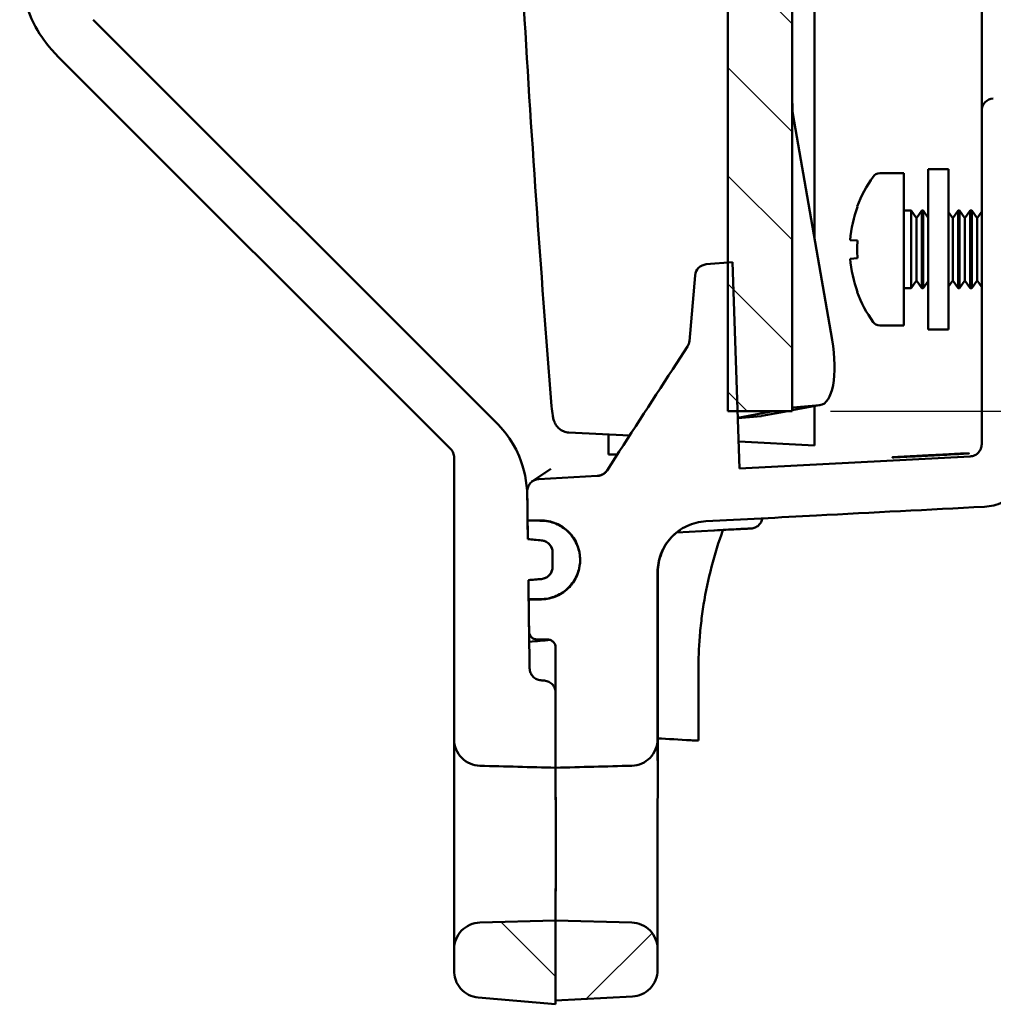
# Model space of a CAD drawing. Header units: inches. Extents: x 0.2 to 50.9, y 0.9 to 32.1.
# Tile 21 of 95: x 27.4 to 29.8, y 17.1 to 19.5. Entities that reach past the tile are written whole.
import ezdxf

# ---------------------------------------------------------------- set-up
doc = ezdxf.new("R2010")
doc.units = ezdxf.units.IN
doc.header["$LTSCALE"] = 1.5
doc.header["$MEASUREMENT"] = 0
for name, color, linetype, lineweight in [('Dimension (ANSI)', 7, 'Continuous', 25), ('Hatch (ANSI)', 7, 'Continuous', 18), ('Visible (ANSI)', 7, 'Continuous', 50)]:
    doc.layers.add(name, color=color, linetype=linetype, lineweight=lineweight)
doc.styles.get("Standard").update_dxf_attribs({"font": 'arial.ttf'})
doc.dimstyles.new('Default (ANSI)', dxfattribs={"dimscale": 1.5, "dimtxt": 0.2, "dimasz": 0.098425, "dimexe": 0.125, "dimexo": 0.0625, "dimgap": 0.031496, "dimtad": 0, "dimtih": 1, "dimtoh": 1, "dimrnd": 1e-08, "dimzin": 0, "dimdsep": 46, "dimtxsty": 'Standard', "dimcen": 0.09, "dimdle": 0.393701, "dimclrd": 256, "dimclre": 256, "dimclrt": 7, "dimadec": 0, "dimazin": 1, "dimtfac": 0.6, "dimtofl": 0, "dimtmove": 0, "dimatfit": 3, "dimfxl": 1, "dimtolj": 1, "dimtzin": 4, "dimlwd": -1, "dimlwe": -1, "dimarcsym": 0})

# ---------------------------------------------------------------- blocks, each defined once
blk = doc.blocks.new('*D66')
at = {"layer": 'Defpoints', "color": 0, "transparency": 16777216}
for p in [(27.9887, 20.3246), (29.2855, 18.555), (31.014, 18.555)]:
    blk.add_point(p, dxfattribs=at)
at = {"layer": 'Dimension (ANSI)', "transparency": 16777216}
for p, q in [((28.0825, 20.3246), (31.2015, 20.3246)), ((31.014, 20.177), (31.014, 19.6377)), ((31.014, 18.7026), (31.014, 19.2419)), ((29.3792, 18.555), (31.2015, 18.555))]:
    blk.add_line(p, q, dxfattribs=at)
for points in [[(30.9893, 20.177), (31.0386, 20.177), (31.014, 20.3246)], [(30.9893, 18.7026), (31.0386, 18.7026), (31.014, 18.555)]]:
    blk.add_solid(points, dxfattribs=at)
at = {"layer": 'Dimension (ANSI)', "color": 7, "transparency": 16777216, "insert": (30.6384, 19.5904), "char_height": 0.3, "attachment_point": 1}
blk.add_mtext('\\A1;1.77', dxfattribs=at)

msp = doc.modelspace()

# ---------------------------------------------------------------- hatches: boundary and pattern name
at = {"layer": 'Hatch (ANSI)'}
h = msp.add_hatch(dxfattribs=at)
h.set_pattern_fill('ANSI31', color=256, scale=1.5, angle=90.0002, style=0)
h.paths.add_polyline_path([(27.9863, 20.6613), (27.9863, 20.5215), (27.9863, 20.5195), (27.9863, 20.4861), (28.0847, 20.4861), (28.1437, 20.4861), (28.1437, 20.6613)])
edge = h.paths.add_edge_path()
edge.add_line((28.0492, 19.9172), (28.0492, 20.051))
edge.add_ellipse((28.0689, 20.051), major_axis=(0, 0.0197), ratio=1, start_angle=0, end_angle=90, ccw=False)
edge.add_line((28.0689, 20.0707), (28.1437, 20.0707))
edge.add_line((28.1437, 20.0707), (28.1437, 20.1672))
edge.add_line((28.1437, 20.1672), (28.0847, 20.1672))
edge.add_line((28.0847, 20.1672), (27.9863, 20.1672))
edge.add_line((27.9863, 20.1672), (27.9863, 20.1298))
edge.add_line((27.9863, 20.1298), (27.9863, 20.0904))
edge.add_ellipse((27.9666, 20.0904), major_axis=(0, -0.0197), ratio=1, start_angle=0, end_angle=90, ccw=False)
edge.add_line((27.9666, 20.0707), (27.9114, 20.0707))
edge.add_ellipse((27.9114, 20.051), major_axis=(-0.0197, 0), ratio=1, start_angle=270, end_angle=360)
edge.add_line((27.8918, 20.051), (27.8918, 19.9172))
edge.add_ellipse((27.9114, 19.9172), major_axis=(0, -0.0197), ratio=1, start_angle=270, end_angle=360)
edge.add_line((27.9114, 19.8975), (27.9666, 19.8975))
edge.add_ellipse((27.9666, 19.8778), major_axis=(0.0197, 0), ratio=1, start_angle=0, end_angle=90, ccw=False)
edge.add_line((27.9863, 19.8778), (27.9863, 19.7754))
edge.add_ellipse((28.1634, 19.7754), major_axis=(0, -0.1772), ratio=1, start_angle=270, end_angle=357.6243)
edge.add_line((28.1561, 19.5984), (29.1091, 19.5589))
edge.add_ellipse((29.1083, 19.5392), major_axis=(0.0197, -0.0008), ratio=1, start_angle=2.3757, end_angle=90, ccw=False)
edge.add_line((29.128, 19.5392), (29.128, 18.9199))
edge.add_line((29.128, 18.9199), (29.128, 18.555))
edge.add_line((29.128, 18.555), (29.1518, 18.555))
edge.add_line((29.1518, 18.555), (29.2855, 18.555))
edge.add_line((29.2855, 18.555), (29.2855, 19.5392))
edge.add_ellipse((29.1083, 19.5392), major_axis=(0, 0.1772), ratio=1, start_angle=270, end_angle=357.6243)
edge.add_line((29.1156, 19.7162), (28.1626, 19.7558))
edge.add_ellipse((28.1634, 19.7754), major_axis=(-0.0197, 0.0008), ratio=1, start_angle=2.3757, end_angle=90, ccw=False)
edge.add_line((28.1437, 19.7754), (28.1437, 19.8975))
edge.add_line((28.1437, 19.8975), (28.0689, 19.8975))
edge.add_ellipse((28.0689, 19.9172), major_axis=(-0.0197, 0), ratio=1, start_angle=0, end_angle=90, ccw=False)
h = msp.add_hatch(dxfattribs=at)
h.set_pattern_fill('ANSI31', color=256, scale=1.5, angle=90.0002, style=0)
edge = h.paths.add_edge_path()
edge.add_spline(control_points=[(28.5197, 17.3005), (28.5112, 17.3003), (28.5028, 17.2984), (28.4875, 17.2916), (28.4805, 17.2868), (28.4689, 17.2748), (28.4643, 17.2677), (28.458, 17.2522), (28.4564, 17.2439), (28.4564, 17.2356)], knot_values=[-0.255208, -0.255208, -0.255208, -0.255208, -0.190657, -0.190657, -0.12706, -0.12706, -0.063515, -0.063515, 0, 0, 0, 0], degree=3, periodic=0)
edge.add_line((28.4564, 17.2356), (28.4564, 17.1815))
edge.add_spline(control_points=[(28.4564, 17.1815), (28.4564, 17.1775), (28.4567, 17.1692), (28.463, 17.1519), (28.467, 17.145), (28.478, 17.1323), (28.4848, 17.1272), (28.4993, 17.1198), (28.5074, 17.1175), (28.5157, 17.1168)], knot_values=[-0.246521, -0.246521, -0.246521, -0.246521, -0.176276, -0.176276, -0.123302, -0.123302, -0.063543, -0.063543, 0, 0, 0, 0], degree=3, periodic=0)
edge.add_line((28.5157, 17.1168), (28.7054, 17.1002))
edge.add_line((28.7054, 17.1002), (28.7054, 17.1094))
edge.add_line((28.7054, 17.1094), (28.7054, 17.3054))
edge.add_line((28.7054, 17.3054), (28.5197, 17.3005))
h = msp.add_hatch(dxfattribs=at)
h.set_pattern_fill('ANSI31', color=256, scale=1.5, style=0)
edge = h.paths.add_edge_path()
edge.add_line((28.9554, 17.1841), (28.9554, 17.2355))
edge.add_spline(control_points=[(28.9554, 17.2355), (28.9554, 17.244), (28.9538, 17.2524), (28.9474, 17.268), (28.9427, 17.2751), (28.931, 17.287), (28.924, 17.2918), (28.9087, 17.2984), (28.9005, 17.3003), (28.8921, 17.3005)], knot_values=[-0.255208, -0.255208, -0.255208, -0.255208, -0.190657, -0.190657, -0.12706, -0.12706, -0.063515, -0.063515, 0, 0, 0, 0], degree=3, periodic=0)
edge.add_line((28.8921, 17.3005), (28.7054, 17.3054))
edge.add_line((28.7054, 17.3054), (28.7054, 17.1094))
edge.add_line((28.7054, 17.1094), (28.8938, 17.1192))
edge.add_spline(control_points=[(28.8938, 17.1192), (28.9017, 17.1196), (28.9094, 17.1215), (28.9243, 17.128), (28.9313, 17.1329), (28.9429, 17.1449), (28.9475, 17.152), (28.9538, 17.1675), (28.9554, 17.1758), (28.9554, 17.1841)], knot_values=[-0.249799, -0.249799, -0.249799, -0.249799, -0.190387, -0.190387, -0.127016, -0.127016, -0.063527, -0.063527, 0, 0, 0, 0], degree=3, periodic=0)

# ---------------------------------------------------------------- linework, layer by layer
at = {"layer": 'Visible (ANSI)'}
for p, q in [((29.7504, 26.457), (29.7504, 19.4466)), ((29.3405, 18.9773), (29.3405, 21.7528)), ((29.7504, 19.0599), (29.7504, 20.7187)), ((29.128, 19.5392), (29.128, 18.555)), ((29.2855, 18.555), (29.2855, 19.5392)), ((28.5612, 18.5254), (27.5715, 19.5151)), ((27.4832, 19.4267), (28.4476, 18.4623)), ((29.2871, 19.2845), (29.3835, 18.7299)), ((29.7504, 19.2918), (29.7504, 18.4739)), ((29.5593, 19.1383), (29.5002, 19.1383)), ((29.5593, 19.1383), (29.5593, 18.7653)), ((29.6193, 18.7549), (29.6193, 19.1486)), ((29.6193, 19.1486), (29.6693, 19.1486)), ((29.6693, 18.7549), (29.6693, 19.1486)), ((29.4457, 19.0564), (29.445, 19.0569)), ((29.5775, 19.0468), (29.5593, 19.0468)), ((29.5775, 19.0468), (29.5775, 18.8568)), ((29.5905, 19.0282), (29.5775, 19.0468)), ((29.5905, 19.0282), (29.6035, 19.0468)), ((29.6035, 19.0468), (29.6035, 18.8568)), ((29.6071, 19.0468), (29.6035, 19.0468)), ((29.6071, 19.0468), (29.6071, 18.8568)), ((29.6193, 19.0295), (29.6071, 19.0468)), ((29.6795, 19.0282), (29.6693, 19.0429)), ((29.6795, 19.0282), (29.6926, 19.0468)), ((29.6926, 19.0468), (29.6926, 18.8568)), ((29.6962, 19.0468), (29.6926, 19.0468)), ((29.6962, 19.0468), (29.6962, 18.8568)), ((29.7092, 19.0282), (29.6962, 19.0468)), ((29.7092, 19.0282), (29.7223, 19.0468)), ((29.7223, 19.0468), (29.7223, 18.8568)), ((29.7259, 19.0468), (29.7223, 19.0468)), ((29.7259, 19.0468), (29.7259, 18.8568)), ((29.7389, 19.0282), (29.7259, 19.0468)), ((29.7389, 19.0282), (29.7504, 19.0446)), ((29.5905, 19.0282), (29.5905, 18.8754)), ((29.6795, 19.0282), (29.6795, 18.8754)), ((29.7092, 19.0282), (29.7092, 18.8754)), ((29.7389, 19.0282), (29.7389, 18.8754)), ((29.428, 18.9747), (29.4457, 18.9732)), ((29.139, 18.9208), (29.0748, 18.9152)), ((29.1567, 18.4143), (29.139, 18.9208)), ((29.4457, 18.9304), (29.428, 18.9289)), ((29.0475, 18.8879), (29.0334, 18.727)), ((29.5905, 18.8754), (29.5775, 18.8568)), ((29.5905, 18.8754), (29.6035, 18.8568)), ((29.6193, 18.8741), (29.6071, 18.8568)), ((29.6795, 18.8754), (29.6693, 18.8607)), ((29.6795, 18.8754), (29.6926, 18.8568)), ((29.7092, 18.8754), (29.6962, 18.8568)), ((29.7092, 18.8754), (29.7223, 18.8568)), ((29.7389, 18.8754), (29.7259, 18.8568)), ((29.7389, 18.8754), (29.7504, 18.8589)), ((29.445, 18.8467), (29.4457, 18.8471)), ((29.5775, 18.8568), (29.5593, 18.8568)), ((29.6071, 18.8568), (29.6035, 18.8568)), ((29.6962, 18.8568), (29.6926, 18.8568)), ((29.7259, 18.8568), (29.7223, 18.8568)), ((29.7504, 18.6033), (29.7504, 18.8436)), ((29.5593, 18.7653), (29.5002, 18.7653)), ((29.6193, 18.7549), (29.6693, 18.7549)), ((29.0287, 18.7133), (28.9927, 18.6579)), ((29.128, 18.555), (29.2855, 18.555)), ((29.1523, 18.5387), (29.2393, 18.555)), ((29.2112, 18.5431), (29.2745, 18.555)), ((29.2856, 18.557), (29.3556, 18.5701)), ((29.2871, 18.5639), (29.3537, 18.5698)), ((29.3405, 18.5067), (29.3405, 18.5673)), ((29.1524, 18.5378), (29.2093, 18.5429)), ((28.7379, 18.5027), (28.8867, 18.4949)), ((29.3405, 18.5067), (29.3405, 18.4711)), ((28.8354, 18.4489), (28.8354, 18.4976)), ((29.1544, 18.4809), (29.3405, 18.4711)), ((28.8354, 18.4489), (28.8568, 18.4489)), ((29.722, 18.4439), (29.1567, 18.4143)), ((28.649, 18.3834), (28.6934, 18.4133)), ((28.8076, 18.396), (28.6641, 18.3885)), ((28.681, 18.3998), (28.681, 18.3998)), ((28.6366, 18.287), (28.6372, 18.241)), ((29.0026, 18.2577), (29.0932, 18.2624)), ((28.6373, 18.241), (28.6373, 18.241)), ((28.6705, 18.1433), (28.6386, 18.1405)), ((28.9554, 18.1235), (28.9555, 18.1235)), ((28.9554, 17.8853), (28.9554, 18.1035)), ((29.0554, 17.8633), (29.0554, 17.8452)), ((29.0554, 17.7472), (29.0554, 17.8452)), ((28.7054, 17.3054), (28.5197, 17.3005)), ((28.8921, 17.3005), (28.7054, 17.3054)), ((28.5157, 17.1168), (28.7054, 17.1002)), ((28.7054, 17.1094), (28.8938, 17.1192))]:
    msp.add_line(p, q, dxfattribs=at)
for centre, radius, start, end in [((29.7804, 19.2918), 0.03, 93.0001, 179.9999), ((29.7303, 18.9518), 0.304, 144.1074, 159.7656), ((29.5002, 19.1183), 0.02, 90, 144.1074), ((29.0774, 18.8853), 0.03, 95, 175), ((29.7303, 18.9518), 0.304, 200.2344, 215.8926), ((29.5002, 18.7853), 0.02, 215.8926, 270), ((29.0035, 18.7297), 0.03, 326.9359, 355)]:
    msp.add_arc(centre, radius, start, end, dxfattribs=at)
for centre, major_axis, ratio, start_param, end_param in [((29.7301, 18.9518), (0, 0.304), 0.996495, 1.21935, 1.495541), ((29.6715, 18.9518), (0, -0.2889), 0.78393, 4.638337, 4.786441), ((29.7301, 18.9518), (0, 0.304), 0.996495, 1.646052, 1.922242), ((29.3267, 18.7249), (0.0289, -0.1548), 0.360181, 6.248722, 7.819518), ((29.0262, 18.6361), (-1.3285, -2.0407), 0.016427, 4.712389, 4.834211), ((29.1823, 18.6979), (0.0289, -0.1548), 0.360181, 6.248722, 6.283185)]:
    msp.add_ellipse(centre, major_axis=major_axis, ratio=ratio, start_param=start_param, end_param=end_param, dxfattribs=at)
for points, degree, knots in [([(27.3909, 19.6466), (27.3913, 19.6057), (27.3996, 19.5652), (27.4394, 19.4705), (27.4736, 19.4363), (27.4832, 19.4267)], 3, [-0.1711688, -0.1711688, -0.1711688, -0.1711688, -0.1031251, -0.1031251, -0.0000025, -0.0000025, -0.0000025, -0.0000025]), ([(29.7504, 19.4466), (29.7504, 19.4387), (29.7504, 19.4308), (29.7504, 19.4109), (29.7504, 19.3991), (29.7504, 19.3765), (29.7504, 19.3658), (29.7504, 19.346), (29.7504, 19.337), (29.7504, 19.3211), (29.7504, 19.3142), (29.7504, 19.3032), (29.7504, 19.2989), (29.7504, 19.2932), (29.7504, 19.2918), (29.7504, 19.2918)], 3, [0, 0, 0, 0, 0.0974319, 0.0974319, 0.2478745, 0.2478745, 0.3983172, 0.3983172, 0.5488249, 0.5488249, 0.6993327, 0.6993327, 0.8496663, 0.8496663, 1, 1, 1, 1]), ([(28.7379, 18.5027), (28.7335, 18.5029), (28.7291, 18.5039), (28.721, 18.5071), (28.7173, 18.5095), (28.7109, 18.5149), (28.7082, 18.5181), (28.7044, 18.5238), (28.7032, 18.5265), (28.7013, 18.5309), (28.7007, 18.5329), (28.6993, 18.5381), (28.6987, 18.541), (28.6971, 18.5508), (28.6963, 18.5584), (28.6955, 18.5676)], 3, [0, 0, 0, 0, 0.034173, 0.034173, 0.068568, 0.068568, 0.1024566, 0.1024566, 0.1326777, 0.1326777, 0.1621545, 0.1621545, 0.2176619, 0.2176619, 0.3339445, 0.3339445, 0.3339445, 0.3339445]), ([(28.6359, 18.3484), (28.6354, 18.3813), (28.6286, 18.4139), (28.5965, 18.4902), (28.5689, 18.5177), (28.5612, 18.5254)], 3, [-0.1380878, -0.1380878, -0.1380878, -0.1380878, -0.0831914, -0.0831914, -0.0000003, -0.0000003, -0.0000003, -0.0000003]), ([(28.4476, 18.4623), (28.449, 18.4609), (28.4503, 18.4593), (28.4525, 18.456), (28.4534, 18.4542), (28.4556, 18.4488), (28.4564, 18.4449), (28.4564, 18.4411)], 3, [-0.05989337, -0.05989337, -0.05989337, -0.05989337, -0.04459069, -0.04459069, -0.02930268, -0.02930268, 0, 0, 0, 0]), ([(29.5913, 18.4453), (29.5974, 18.4456), (29.6038, 18.4459), (29.6166, 18.4466), (29.6229, 18.4469), (29.6408, 18.4479), (29.6522, 18.4485), (29.6727, 18.4495), (29.6818, 18.4499), (29.6968, 18.4507), (29.7028, 18.4509), (29.7126, 18.4513), (29.7161, 18.4515), (29.7185, 18.4515), (29.7189, 18.4515), (29.7193, 18.4515), (29.7194, 18.4515), (29.7194, 18.4515), (29.7194, 18.4515), (29.7194, 18.4515), (29.7194, 18.4515), (29.7192, 18.4515), (29.719, 18.4514), (29.7181, 18.4514), (29.7168, 18.4513), (29.7117, 18.4509), (29.7066, 18.4506), (29.6927, 18.4498), (29.6837, 18.4493), (29.6628, 18.4481), (29.651, 18.4475), (29.6268, 18.4462), (29.6147, 18.4456), (29.5922, 18.4444), (29.582, 18.4439), (29.5642, 18.443), (29.5567, 18.4427), (29.5451, 18.4421), (29.5407, 18.4419), (29.5349, 18.4417), (29.5331, 18.4417), (29.5319, 18.4416), (29.5317, 18.4416), (29.5315, 18.4416), (29.5315, 18.4417), (29.5314, 18.4417), (29.5314, 18.4417), (29.5315, 18.4417), (29.5316, 18.4417), (29.5319, 18.4417), (29.5321, 18.4418), (29.534, 18.4419), (29.5372, 18.4421), (29.5467, 18.4427), (29.553, 18.4431), (29.5695, 18.4441), (29.5799, 18.4446), (29.5913, 18.4453)], 3, [-1.504438, -1.504438, -1.504438, -1.504438, -1.454262, -1.454262, -1.405769, -1.405769, -1.317302, -1.317302, -1.235266, -1.235266, -1.16089, -1.16089, -1.082336, -1.082336, -1.058015, -1.058015, -1.046224, -1.046224, -1.037102, -1.037102, -1.027147, -1.027147, -1.011242, -1.011242, -0.965409, -0.965409, -0.88255, -0.88255, -0.791753, -0.791753, -0.697034, -0.697034, -0.605548, -0.605548, -0.520444, -0.520444, -0.442222, -0.442222, -0.373119, -0.373119, -0.316716, -0.316716, -0.300105, -0.300105, -0.28999, -0.28999, -0.280906, -0.280906, -0.269417, -0.269417, -0.251507, -0.251507, -0.173335, -0.173335, -0.093293, -0.093293, 0, 0, 0, 0]), ([(29.7504, 18.4739), (29.7504, 18.4702), (29.7498, 18.4665), (29.7471, 18.4596), (29.7451, 18.4564), (29.74, 18.4508), (29.7368, 18.4484), (29.7297, 18.4451), (29.7259, 18.4441), (29.722, 18.4439)], 3, [-0.1160514, -0.1160514, -0.1160514, -0.1160514, -0.0877928, -0.0877928, -0.0595341, -0.0595341, -0.0297671, -0.0297671, 0, 0, 0, 0]), ([(28.4564, 18.4411), (28.4564, 18.2311), (28.4564, 18.0211), (28.4564, 17.7908), (28.4564, 17.7705), (28.4564, 17.7502)], 3, [-3.200411, -3.200411, -3.200411, -3.200411, -1.600332, -1.600332, -1.445702, -1.445702, -1.445702, -1.445702]), ([(29.757, 18.3206), (29.7724, 18.3214), (29.7876, 18.3251), (29.8158, 18.3377), (29.8286, 18.3466), (29.8508, 18.3692), (29.8599, 18.3829), (29.8723, 18.413), (29.8754, 18.4291), (29.8754, 18.4454)], 3, [-0.4835503, -0.4835503, -0.4835503, -0.4835503, -0.365805, -0.365805, -0.2480597, -0.2480597, -0.1240302, -0.1240302, -0.0000023, -0.0000023, -0.0000023, -0.0000023]), ([(28.8315, 18.4098), (28.8293, 18.4065), (28.8266, 18.4037), (28.8211, 18.3998), (28.8186, 18.3985), (28.8133, 18.3967), (28.8105, 18.3962), (28.8077, 18.396), (28.8077, 18.396), (28.8076, 18.396)], 3, [0, 0, 0, 0, 0.02986559, 0.02986559, 0.05118414, 0.05118414, 0.07243266, 0.07243266, 0.0727678, 0.0727678, 0.0727678, 0.0727678]), ([(28.8318, 18.4103), (28.8297, 18.407), (28.8269, 18.4042), (28.8214, 18.4003), (28.8189, 18.399), (28.8136, 18.3972), (28.8109, 18.3967), (28.808, 18.3965), (28.808, 18.3965), (28.8079, 18.3965)], 3, [0, 0, 0, 0, 0.02986653, 0.02986653, 0.05117499, 0.05117499, 0.07241482, 0.07241482, 0.07274991, 0.07274991, 0.07274991, 0.07274991]), ([(28.6641, 18.3885), (28.6604, 18.3883), (28.6567, 18.3874), (28.6497, 18.3842), (28.6465, 18.3819), (28.6413, 18.3763), (28.6392, 18.373), (28.6364, 18.3658), (28.6357, 18.362), (28.6357, 18.3581)], 3, [-0.1165044, -0.1165044, -0.1165044, -0.1165044, -0.0879177, -0.0879177, -0.0586294, -0.0586294, -0.0293184, -0.0293184, 0, 0, 0, 0]), ([(29.0739, 18.2848), (29.1643, 18.2895), (29.2547, 18.2943), (29.4824, 18.3062), (29.6197, 18.3134), (29.757, 18.3206)], 3, [-1.737459, -1.737459, -1.737459, -1.737459, -1.047785, -1.047785, 0, 0, 0, 0]), ([(28.6689, 18.287), (28.6635, 18.287), (28.6582, 18.287), (28.6474, 18.287), (28.642, 18.287), (28.6366, 18.287)], 3, [-0.08217244, -0.08217244, -0.08217244, -0.08217244, -0.04108622, -0.04108622, 0, 0, 0, 0]), ([(28.6366, 18.2869), (28.6423, 18.2868), (28.648, 18.2867), (28.6593, 18.2865), (28.665, 18.2864), (28.6706, 18.2863)], 3, [-0.08635575, -0.08635575, -0.08635575, -0.08635575, -0.04317806, -0.04317806, 0, 0, 0, 0]), ([(28.6689, 18.094), (28.6753, 18.094), (28.6817, 18.0946), (28.6945, 18.0972), (28.7009, 18.0992), (28.7183, 18.1066), (28.7285, 18.1136), (28.746, 18.1311), (28.753, 18.1414), (28.7627, 18.1644), (28.7653, 18.1768), (28.7656, 18.2019), (28.7633, 18.2145), (28.7538, 18.2381), (28.7468, 18.2489), (28.7288, 18.2672), (28.718, 18.2745), (28.6944, 18.2844), (28.6817, 18.287), (28.6689, 18.287)], 3, [-0.7722499, -0.7722499, -0.7722499, -0.7722499, -0.723464, -0.723464, -0.6728805, -0.6728805, -0.5792442, -0.5792442, -0.4847201, -0.4847201, -0.3893006, -0.3893006, -0.29296, -0.29296, -0.1956527, -0.1956527, -0.0973084, -0.0973084, 0, 0, 0, 0]), ([(28.6706, 18.2863), (28.6826, 18.2861), (28.6944, 18.2837), (28.7169, 18.2745), (28.7272, 18.2677), (28.745, 18.2506), (28.7521, 18.2403), (28.7622, 18.2175), (28.765, 18.2052), (28.7658, 18.1801), (28.7637, 18.1675), (28.7546, 18.1437), (28.7478, 18.1328), (28.7302, 18.1142), (28.7195, 18.1067), (28.696, 18.0964), (28.6834, 18.0936), (28.6706, 18.0934)], 3, [-0.7638678, -0.7638678, -0.7638678, -0.7638678, -0.6726358, -0.6726358, -0.5790381, -0.5790381, -0.4845527, -0.4845527, -0.3891724, -0.3891724, -0.2928726, -0.2928726, -0.1956086, -0.1956086, -0.0973111, -0.0973111, 0, 0, 0, 0]), ([(28.9554, 18.16), (28.9554, 18.1751), (28.9582, 18.1902), (28.9693, 18.2194), (28.9779, 18.2332), (28.9998, 18.2568), (29.013, 18.2664), (29.042, 18.28), (29.0579, 18.2839), (29.0739, 18.2848)], 3, [-0.4803835, -0.4803835, -0.4803835, -0.4803835, -0.3661295, -0.3661295, -0.2442624, -0.2442624, -0.122168, -0.122168, 0, 0, 0, 0]), ([(29.2125, 18.2921), (29.2119, 18.2888), (29.2109, 18.2857), (29.2093, 18.2828), (29.2077, 18.2798), (29.2055, 18.2771), (29.203, 18.2748), (29.2005, 18.2726), (29.1975, 18.2707), (29.1944, 18.2694), (29.1913, 18.2681), (29.1879, 18.2674), (29.1845, 18.2672)], 3, [-0.9914725, -0.9914725, -0.9914725, -0.9914725, -0.75, -0.75, -0.75, -0.5, -0.5, -0.5, -0.25, -0.25, -0.25, 0, 0, 0, 0]), ([(28.9562, 18.1605), (28.9562, 18.1763), (28.9592, 18.1921), (28.9651, 18.2068), (28.9709, 18.2215), (28.9796, 18.235), (28.9905, 18.2465), (28.9968, 18.2532), (29.0039, 18.2591), (29.0115, 18.2642)], 3, [0, 0, 0, 0, 0.25, 0.25, 0.25, 0.5000003, 0.5000003, 0.5000003, 0.6447516, 0.6447516, 0.6447516, 0.6447516]), ([(29.1845, 18.2672), (29.1845, 18.2672), (29.1831, 18.2671), (29.1803, 18.267), (29.1774, 18.2668), (29.1732, 18.2666), (29.1678, 18.2663), (29.1649, 18.2662), (29.1617, 18.266), (29.1582, 18.2658), (29.1551, 18.2656), (29.1517, 18.2655), (29.1482, 18.2653), (29.1406, 18.2649), (29.1321, 18.2644), (29.1231, 18.264), (29.1141, 18.2635), (29.1045, 18.263), (29.0947, 18.2625), (29.0942, 18.2625), (29.0937, 18.2624), (29.0932, 18.2624)], 3, [0, 0, 0, 0, 0.1968231, 0.1968231, 0.1968231, 0.3952141, 0.3952141, 0.3952141, 0.5, 0.5, 0.5, 0.5932739, 0.5932739, 0.5932739, 0.7920241, 0.7920241, 0.7920241, 0.990283, 0.990283, 0.990283, 1, 1, 1, 1]), ([(28.6372, 18.241), (28.6428, 18.2405), (28.6483, 18.24), (28.6594, 18.2391), (28.665, 18.2386), (28.6705, 18.2381)], 3, [-0.08488039, -0.08488039, -0.08488039, -0.08488039, -0.0424402, -0.0424402, 0, 0, 0, 0]), ([(28.6705, 18.2381), (28.665, 18.2386), (28.6594, 18.2391), (28.6483, 18.24), (28.6428, 18.2405), (28.6373, 18.241)], 3, [-0.08487298, -0.08487298, -0.08487298, -0.08487298, -0.04243649, -0.04243649, -0.00002303, -0.00002303, -0.00002303, -0.00002303]), ([(28.6979, 18.2082), (28.6979, 18.2118), (28.6973, 18.2153), (28.6948, 18.222), (28.693, 18.2251), (28.6879, 18.2309), (28.6848, 18.2333), (28.6781, 18.2367), (28.6744, 18.2378), (28.6705, 18.2381)], 3, [-0.1047307, -0.1047307, -0.1047307, -0.1047307, -0.0808436, -0.0808436, -0.0569082, -0.0569082, -0.0293274, -0.0293274, -0.0000031, -0.0000031, -0.0000031, -0.0000031]), ([(28.6705, 18.2381), (28.6739, 18.2378), (28.6771, 18.237), (28.6834, 18.2341), (28.6864, 18.2321), (28.6918, 18.2268), (28.6941, 18.2234), (28.6971, 18.2161), (28.6979, 18.2122), (28.6979, 18.2082)], 3, [-0.1133752, -0.1133752, -0.1133752, -0.1133752, -0.0879331, -0.0879331, -0.060615, -0.060615, -0.0302004, -0.0302004, 0, 0, 0, 0]), ([(28.6979, 18.1732), (28.6979, 18.179), (28.6979, 18.1849), (28.6979, 18.1965), (28.6979, 18.2024), (28.6979, 18.2082)], 3, [-0.08896242, -0.08896242, -0.08896242, -0.08896242, -0.04448169, -0.04448169, -0.000008, -0.000008, -0.000008, -0.000008]), ([(28.6979, 18.2082), (28.6979, 18.2024), (28.6979, 18.1965), (28.6979, 18.1849), (28.6979, 18.179), (28.6979, 18.1732)], 3, [-0.08895286, -0.08895286, -0.08895286, -0.08895286, -0.04448499, -0.04448499, -0.00000191, -0.00000191, -0.00000191, -0.00000191]), ([(28.6705, 18.1433), (28.674, 18.1436), (28.6775, 18.1445), (28.6838, 18.1475), (28.6867, 18.1496), (28.6922, 18.155), (28.6942, 18.1584), (28.6979, 18.1672), (28.6979, 18.1719), (28.6979, 18.1732)], 3, [-0.02552316, -0.02552316, -0.02552316, -0.02552316, -0.02066233, -0.02066233, -0.01578957, -0.01578957, -0.00994299, -0.00994299, -0.00000541, -0.00000541, -0.00000541, -0.00000541]), ([(28.6979, 18.1732), (28.6979, 18.1698), (28.6974, 18.1665), (28.6951, 18.16), (28.6933, 18.1568), (28.6885, 18.151), (28.6854, 18.1485), (28.6783, 18.1448), (28.6745, 18.1436), (28.6705, 18.1433)], 3, [-0.1133707, -0.1133707, -0.1133707, -0.1133707, -0.0879307, -0.0879307, -0.0606149, -0.0606149, -0.0302004, -0.0302004, 0, 0, 0, 0]), ([(28.6386, 18.1405), (28.6439, 18.141), (28.6492, 18.1414), (28.6599, 18.1424), (28.6652, 18.1428), (28.6705, 18.1433)], 3, [-0.08145356, -0.08145356, -0.08145356, -0.08145356, -0.04073596, -0.04073596, -0.00000459, -0.00000459, -0.00000459, -0.00000459]), ([(28.6386, 18.1405), (28.6387, 18.1328), (28.6388, 18.125), (28.639, 18.1095), (28.6391, 18.1017), (28.6392, 18.094)], 3, [-0.1181944, -0.1181944, -0.1181944, -0.1181944, -0.0591106, -0.0591106, -0.0000008, -0.0000008, -0.0000008, -0.0000008]), ([(28.7308, 18.1158), (28.7293, 18.1148), (28.728, 18.1139), (28.7242, 18.1113), (28.7242, 18.1114), (28.7228, 18.1104)], 3, [8.309568, 8.309568, 8.309568, 8.309568, 10.000212, 10.000212, 14.398713, 14.398713, 14.398713, 14.398713]), ([(28.9554, 18.1035), (28.9554, 18.1035), (28.9554, 18.1036), (28.9554, 18.1062), (28.9554, 18.1087), (28.9554, 18.1133), (28.9554, 18.1154), (28.9554, 18.119), (28.9554, 18.1205), (28.9554, 18.1224), (28.9554, 18.123), (28.9554, 18.1234), (28.9554, 18.1235), (28.9554, 18.1235)], 3, [-0.17918736, -0.17918736, -0.17918736, -0.17918736, -0.17884093, -0.17884093, -0.15946741, -0.15946741, -0.14069949, -0.14069949, -0.1213732, -0.1213732, -0.10642013, -0.10642013, -0.09918469, -0.09918469, -0.09918469, -0.09918469]), ([(28.9555, 18.1235), (28.9555, 18.1235), (28.9555, 18.1234), (28.9555, 18.123), (28.9555, 18.1225), (28.9555, 18.1206), (28.9555, 18.1192), (28.9555, 18.1156), (28.9555, 18.1133), (28.9555, 18.1084), (28.9555, 18.1058), (28.9555, 18.1006), (28.9555, 18.0981), (28.9555, 18.0955), (28.9555, 18.0953), (28.9555, 18.095)], 3, [-0.181463, -0.181463, -0.181463, -0.181463, -0.1744497, -0.1744497, -0.1595402, -0.1595402, -0.1409409, -0.1409409, -0.1208019, -0.1208019, -0.1006504, -0.1006504, -0.0812933, -0.0812933, -0.0792225, -0.0792225, -0.0792225, -0.0792225]), ([(28.9556, 18.1122), (28.9556, 18.114), (28.9556, 18.1162), (28.9556, 18.1196), (28.9556, 18.1211), (28.9556, 18.123), (28.9556, 18.1235), (28.9556, 18.1235)], 3, [0, 0, 0, 0, 0.014975, 0.014975, 0.02631381, 0.02631381, 0.03589087, 0.03589087, 0.03589087, 0.03589087]), ([(28.9558, 18.1235), (28.9558, 18.1235), (28.9558, 18.1226), (28.9558, 18.119), (28.9559, 18.1161), (28.9559, 18.1096), (28.9559, 18.1056), (28.9559, 18.0959), (28.9559, 18.0911), (28.9559, 18.0824), (28.9559, 18.0787), (28.9559, 18.0715), (28.9559, 18.068), (28.9559, 18.0647)], 3, [0, 0, 0, 0, 0.0362026, 0.0362026, 0.0758707, 0.0758707, 0.1090676, 0.1090676, 0.1376785, 0.1376785, 0.1592804, 0.1592804, 0.1810305, 0.1810305, 0.1810305, 0.1810305]), ([(28.6392, 18.094), (28.6442, 18.094), (28.6491, 18.094), (28.659, 18.094), (28.664, 18.094), (28.6689, 18.094)], 3, [-0.07545851, -0.07545851, -0.07545851, -0.07545851, -0.03772926, -0.03772926, 0, 0, 0, 0]), ([(28.6706, 18.0934), (28.6654, 18.0933), (28.6602, 18.0932), (28.6497, 18.093), (28.6444, 18.0929), (28.6392, 18.0928)], 3, [-0.07981036, -0.07981036, -0.07981036, -0.07981036, -0.03990518, -0.03990518, -0.00000026, -0.00000026, -0.00000026, -0.00000026]), ([(29.0554, 17.9133), (29.0554, 17.9233), (29.0556, 17.9348), (29.0563, 17.9601), (29.0569, 17.9739), (29.0589, 18.0032), (29.0603, 18.0189), (29.0638, 18.05), (29.0659, 18.0655), (29.0684, 18.081)], 3, [0, 0, 0, 0, 0.2595873, 0.2595873, 0.5123284, 0.5123284, 0.7650696, 0.7650696, 0.9999993, 0.9999993, 0.9999993, 0.9999993]), ([(28.6403, 18.0146), (28.6403, 18.012), (28.6408, 18.0095), (28.6428, 18.0049), (28.6442, 18.0027), (28.6478, 17.9992), (28.6499, 17.9977), (28.6546, 17.9957), (28.6571, 17.9952), (28.6596, 17.9952)], 3, [-0.07698537, -0.07698537, -0.07698537, -0.07698537, -0.05771445, -0.05771445, -0.03847483, -0.03847483, -0.01923693, -0.01923693, 0, 0, 0, 0]), ([(28.6417, 17.9894), (28.6504, 17.9901), (28.6591, 17.9908), (28.6759, 17.9923), (28.684, 17.993), (28.692, 17.9937)], 3, [-0.188243, -0.188243, -0.188243, -0.188243, -0.0941725, -0.0941725, -0.0071625, -0.0071625, -0.0071625, -0.0071625]), ([(28.6596, 17.9952), (28.664, 17.9951), (28.6684, 17.995), (28.6773, 17.9949), (28.6817, 17.9948), (28.6861, 17.9947)], 3, [-0.06723329, -0.06723329, -0.06723329, -0.06723329, -0.03362762, -0.03362762, -0.00000001, -0.00000001, -0.00000001, -0.00000001]), ([(28.6861, 17.9947), (28.6887, 17.9947), (28.6913, 17.9941), (28.696, 17.992), (28.6981, 17.9905), (28.7016, 17.9869), (28.703, 17.9847), (28.7049, 17.9801), (28.7054, 17.9775), (28.7054, 17.975)], 3, [-0.07781378, -0.07781378, -0.07781378, -0.07781378, -0.05778313, -0.05778313, -0.03848827, -0.03848827, -0.01923278, -0.01923278, -0.00000008, -0.00000008, -0.00000008, -0.00000008]), ([(28.6689, 17.8949), (28.6655, 17.8952), (28.662, 17.8961), (28.6557, 17.8991), (28.6528, 17.9011), (28.6474, 17.9065), (28.6453, 17.9098), (28.6424, 17.9167), (28.6416, 17.9205), (28.6416, 17.9244)], 3, [-0.1023911, -0.1023911, -0.1023911, -0.1023911, -0.0795195, -0.0795195, -0.0565987, -0.0565987, -0.0293309, -0.0293309, 0, 0, 0, 0]), ([(29.0554, 17.9133), (29.0554, 17.9091), (29.0554, 17.9051), (29.0554, 17.9014), (29.0554, 17.8933), (29.0554, 17.8864), (29.0554, 17.8808), (29.0554, 17.8752), (29.0554, 17.8709), (29.0554, 17.8679), (29.0554, 17.865), (29.0554, 17.8634), (29.0554, 17.8633)], 3, [0, 0, 0, 0, 0.1317834, 0.1317834, 0.1317834, 0.4205205, 0.4205205, 0.4205205, 0.7093287, 0.7093287, 0.7093287, 1, 1, 1, 1]), ([(28.7054, 17.8642), (28.7054, 17.8678), (28.7048, 17.8713), (28.7023, 17.878), (28.7005, 17.8811), (28.6954, 17.8869), (28.6923, 17.8893), (28.6856, 17.8927), (28.6819, 17.8938), (28.678, 17.8941)], 3, [-0.1047431, -0.1047431, -0.1047431, -0.1047431, -0.080847, -0.080847, -0.0569084, -0.0569084, -0.0293274, -0.0293274, -0.0000001, -0.0000001, -0.0000001, -0.0000001]), ([(28.9554, 17.8654), (28.9554, 17.8655), (28.9554, 17.8657), (28.9554, 17.8663), (28.9554, 17.8667), (28.9554, 17.8682), (28.9554, 17.8695), (28.9554, 17.8729), (28.9554, 17.8752), (28.9554, 17.88), (28.9554, 17.8827), (28.9554, 17.8853)], 3, [-0.07485606, -0.07485606, -0.07485606, -0.07485606, -0.06670053, -0.06670053, -0.05779393, -0.05779393, -0.04032293, -0.04032293, -0.02018659, -0.02018659, 0, 0, 0, 0]), ([(28.9555, 17.8507), (28.9555, 17.8486), (28.9555, 17.8468), (28.9555, 17.8436), (28.9555, 17.8424), (28.9555, 17.8404), (28.9555, 17.8398), (28.9555, 17.8391), (28.9555, 17.8391), (28.9555, 17.8394), (28.9555, 17.8398), (28.9555, 17.8405), (28.9555, 17.8406), (28.9555, 17.8406)], 3, [-0.09447634, -0.09447634, -0.09447634, -0.09447634, -0.07737919, -0.07737919, -0.06105043, -0.06105043, -0.04572662, -0.04572662, -0.0321069, -0.0321069, -0.01762162, -0.01762162, -0.0173447, -0.0173447, -0.0173447, -0.0173447]), ([(28.9555, 17.8059), (28.9555, 17.8067), (28.9555, 17.8076), (28.9555, 17.8099), (28.9555, 17.8113), (28.9555, 17.815), (28.9555, 17.8175), (28.9555, 17.8225), (28.9555, 17.825), (28.9555, 17.8285), (28.9555, 17.8295), (28.9555, 17.8304)], 3, [-0.08139853, -0.08139853, -0.08139853, -0.08139853, -0.07008629, -0.07008629, -0.05729036, -0.05729036, -0.03779866, -0.03779866, -0.01863278, -0.01863278, -0.01065888, -0.01065888, -0.01065888, -0.01065888]), ([(28.4564, 17.7502), (28.4564, 17.7418), (28.458, 17.7333), (28.4644, 17.7178), (28.4691, 17.7107), (28.4808, 17.6988), (28.4878, 17.694), (28.5031, 17.6873), (28.5113, 17.6855), (28.5197, 17.6853)], 3, [-0.2552057, -0.2552057, -0.2552057, -0.2552057, -0.1906571, -0.1906571, -0.1270612, -0.1270612, -0.0635161, -0.0635161, 0, 0, 0, 0]), ([(28.4565, 17.4929), (28.4565, 17.5085), (28.4565, 17.5241), (28.4565, 17.5394), (28.4565, 17.5406), (28.4565, 17.5418), (28.4565, 17.5431), (28.4565, 17.5594), (28.4565, 17.5731), (28.4565, 17.5843), (28.4565, 17.5868), (28.4565, 17.5891), (28.4565, 17.5913), (28.4565, 17.6037), (28.4564, 17.6189), (28.4564, 17.6358), (28.4564, 17.6394), (28.4564, 17.6428), (28.4564, 17.6458), (28.4564, 17.6614), (28.4564, 17.6705), (28.4564, 17.6749), (28.4564, 17.6791), (28.4564, 17.6866), (28.4564, 17.696), (28.4564, 17.6994), (28.4564, 17.703), (28.4564, 17.7067), (28.4564, 17.7183), (28.4564, 17.7255), (28.4564, 17.7304), (28.4564, 17.7306), (28.4564, 17.7307), (28.4564, 17.7309), (28.4564, 17.7356), (28.4564, 17.7411), (28.4564, 17.7452), (28.4564, 17.7467), (28.4564, 17.7477), (28.4564, 17.7485), (28.4564, 17.7501), (28.4564, 17.7502), (28.4564, 17.7502), (28.4564, 17.7502), (28.4564, 17.7502), (28.4564, 17.7502)], 3, [-1, -1, -1, -1, -0.9421311, -0.9421311, -0.9421311, -0.9375, -0.9375, -0.9375, -0.8861401, -0.8861401, -0.8861401, -0.875, -0.875, -0.875, -0.8125, -0.8125, -0.8125, -0.8022142, -0.8022142, -0.8022142, -0.75, -0.75, -0.75, -0.7041434, -0.7041434, -0.7041434, -0.6875, -0.6875, -0.6875, -0.625, -0.625, -0.625, -0.6229545, -0.6229545, -0.6229545, -0.5625, -0.5625, -0.5625, -0.5434598, -0.5434598, -0.5434598, -0.5, -0.5, -0.5, -0.4999896, -0.4999896, -0.4999896, -0.4999896]), ([(28.8921, 17.6853), (28.9006, 17.6855), (28.909, 17.6874), (28.9243, 17.6942), (28.9313, 17.699), (28.9429, 17.711), (28.9475, 17.7181), (28.9538, 17.7336), (28.9554, 17.7419), (28.9554, 17.7503)], 3, [-0.2552071, -0.2552071, -0.2552071, -0.2552071, -0.1906553, -0.1906553, -0.1270586, -0.1270586, -0.0635144, -0.0635144, 0, 0, 0, 0]), ([(29.0554, 17.7472), (29.0554, 17.7472), (29.0554, 17.7472), (29.0551, 17.7471), (29.0548, 17.7471), (29.0537, 17.747), (29.0524, 17.747), (29.0476, 17.7472), (29.0429, 17.7474), (29.0367, 17.7477)], 3, [0, 0, 0, 0, 0.0525881, 0.0525881, 0.1129254, 0.1129254, 0.2463157, 0.2463157, 0.4926718, 0.4926718, 0.4926718, 0.4926718]), ([(28.9556, 17.7174), (28.9556, 17.7132), (28.9556, 17.7095), (28.9556, 17.7032), (28.9556, 17.7008), (28.9556, 17.6981), (28.9556, 17.6974), (28.9556, 17.6986), (28.9556, 17.7001), (28.9556, 17.7039), (28.9556, 17.7055), (28.9556, 17.7094), (28.9556, 17.7115), (28.9555, 17.7139)], 3, [0, 0, 0, 0, 0.0369438, 0.0369438, 0.0764708, 0.0764708, 0.1103931, 0.1103931, 0.1402563, 0.1402563, 0.1577192, 0.1577192, 0.175292, 0.175292, 0.175292, 0.175292]), ([(28.5197, 17.6853), (28.5506, 17.6844), (28.5816, 17.6836), (28.6435, 17.682), (28.6745, 17.6812), (28.7054, 17.6804)], 3, [-0.4719669, -0.4719669, -0.4719669, -0.4719669, -0.235984, -0.235984, 0, 0, 0, 0]), ([(28.7054, 17.6804), (28.7365, 17.6812), (28.7677, 17.682), (28.8299, 17.6837), (28.861, 17.6845), (28.8921, 17.6853)], 3, [-0.4744946, -0.4744946, -0.4744946, -0.4744946, -0.2372473, -0.2372473, -0.0001103, -0.0001103, -0.0001103, -0.0001103]), ([(28.7055, 17.4929), (28.7055, 17.5322), (28.7055, 17.5713), (28.7055, 17.6031), (28.7054, 17.6349), (28.7054, 17.6591), (28.7054, 17.6712), (28.7054, 17.6773), (28.7054, 17.6804), (28.7054, 17.6804)], 3, [-1, -1, -1, -1, -0.8, -0.8, -0.8, -0.6, -0.6, -0.6, -0.5000003, -0.5000003, -0.5000003, -0.5000003]), ([(28.7055, 17.4929), (28.7055, 17.5165), (28.7055, 17.54), (28.7055, 17.5628), (28.7055, 17.6053), (28.7054, 17.6391), (28.7054, 17.6531), (28.7054, 17.6693), (28.7054, 17.6776), (28.7054, 17.6795), (28.7054, 17.6804), (28.7054, 17.6804)], 5, [0, 0, 0, 0, 0, 0, 0.2, 0.2, 0.2, 0.4, 0.4, 0.4, 0.5000001, 0.5000001, 0.5000001, 0.5000001, 0.5000001, 0.5000001]), ([(28.4564, 17.2356), (28.4564, 17.2356), (28.4564, 17.236), (28.4564, 17.2406), (28.4564, 17.242), (28.4564, 17.2436), (28.4564, 17.2453), (28.4564, 17.2483), (28.4564, 17.2518), (28.4564, 17.2554), (28.4564, 17.26), (28.4564, 17.2658), (28.4564, 17.2731), (28.4564, 17.275), (28.4564, 17.277), (28.4564, 17.2791), (28.4564, 17.2925), (28.4564, 17.3043), (28.4564, 17.3109), (28.4564, 17.3127), (28.4564, 17.3147), (28.4564, 17.3171), (28.4564, 17.3246), (28.4564, 17.3352), (28.4564, 17.3499), (28.4564, 17.3586), (28.4564, 17.3668), (28.4564, 17.3744), (28.4565, 17.3816), (28.4565, 17.3884), (28.4565, 17.3945), (28.4565, 17.4055), (28.4565, 17.418), (28.4565, 17.4319), (28.4565, 17.4354), (28.4565, 17.439), (28.4565, 17.4427), (28.4565, 17.4665), (28.4565, 17.4835), (28.4565, 17.4929)], 3, [-0.5, -0.5, -0.5, -0.5, -0.4375, -0.4375, -0.4375, -0.4150907, -0.4150907, -0.4150907, -0.375, -0.375, -0.375, -0.3253455, -0.3253455, -0.3253455, -0.3125, -0.3125, -0.3125, -0.25, -0.25, -0.25, -0.2349425, -0.2349425, -0.2349425, -0.1875, -0.1875, -0.1875, -0.1552982, -0.1552982, -0.1552982, -0.125, -0.125, -0.125, -0.0750733, -0.0750733, -0.0750733, -0.0625, -0.0625, -0.0625, 0, 0, 0, 0]), ([(28.7054, 17.3054), (28.7054, 17.3054), (28.7054, 17.3085), (28.7054, 17.3146), (28.7054, 17.3267), (28.7054, 17.3509), (28.7055, 17.3827), (28.7055, 17.4145), (28.7055, 17.4536), (28.7055, 17.4929)], 3, [-0.5, -0.5, -0.5, -0.5, -0.4, -0.4, -0.4, -0.2, -0.2, -0.2, 0, 0, 0, 0]), ([(28.7055, 17.4929), (28.7055, 17.4693), (28.7055, 17.4458), (28.7055, 17.423), (28.7055, 17.3805), (28.7054, 17.3467), (28.7054, 17.3327), (28.7054, 17.3165), (28.7054, 17.3082), (28.7054, 17.3063), (28.7054, 17.3054), (28.7054, 17.3054)], 5, [0, 0, 0, 0, 0, 0, 0.2, 0.2, 0.2, 0.4, 0.4, 0.4, 0.5000001, 0.5000001, 0.5000001, 0.5000001, 0.5000001, 0.5000001]), ([(28.9555, 17.3343), (28.9555, 17.3321), (28.9555, 17.33), (28.9555, 17.3124), (28.9555, 17.2978), (28.9555, 17.2706), (28.9555, 17.2582), (28.9555, 17.2359), (28.9555, 17.2261), (28.9554, 17.2093), (28.9554, 17.2025), (28.9554, 17.1923), (28.9554, 17.1887), (28.9554, 17.185), (28.9554, 17.1841), (28.9554, 17.1841)], 3, [0, 0, 0, 0, 0.0116461, 0.0116461, 0.0984701, 0.0984701, 0.1852941, 0.1852941, 0.2721181, 0.2721181, 0.3589421, 0.3589421, 0.4390995, 0.4390995, 0.5000021, 0.5000021, 0.5000021, 0.5000021]), ([(28.5197, 17.3005), (28.5112, 17.3003), (28.5028, 17.2984), (28.4875, 17.2916), (28.4805, 17.2868), (28.4689, 17.2748), (28.4643, 17.2677), (28.458, 17.2522), (28.4564, 17.2439), (28.4564, 17.2356)], 3, [-0.2552079, -0.2552079, -0.2552079, -0.2552079, -0.190657, -0.190657, -0.1270602, -0.1270602, -0.0635153, -0.0635153, 0, 0, 0, 0]), ([(28.9554, 17.2355), (28.9554, 17.244), (28.9538, 17.2524), (28.9474, 17.268), (28.9427, 17.2751), (28.931, 17.287), (28.924, 17.2918), (28.9087, 17.2984), (28.9005, 17.3003), (28.8921, 17.3005)], 3, [-0.2552079, -0.2552079, -0.2552079, -0.2552079, -0.190657, -0.190657, -0.1270602, -0.1270602, -0.0635153, -0.0635153, 0, 0, 0, 0]), ([(28.4564, 17.1815), (28.4564, 17.1775), (28.4567, 17.1692), (28.463, 17.1519), (28.467, 17.145), (28.478, 17.1323), (28.4848, 17.1272), (28.4993, 17.1198), (28.5074, 17.1175), (28.5157, 17.1168)], 3, [-0.2465211, -0.2465211, -0.2465211, -0.2465211, -0.1762756, -0.1762756, -0.1233016, -0.1233016, -0.0635428, -0.0635428, 0, 0, 0, 0]), ([(28.8938, 17.1192), (28.9017, 17.1196), (28.9094, 17.1215), (28.9243, 17.128), (28.9313, 17.1329), (28.9429, 17.1449), (28.9475, 17.152), (28.9538, 17.1675), (28.9554, 17.1758), (28.9554, 17.1841)], 3, [-0.2497993, -0.2497993, -0.2497993, -0.2497993, -0.1903871, -0.1903871, -0.1270162, -0.1270162, -0.0635272, -0.0635272, 0, 0, 0, 0]), ([(28.7054, 17.1094), (28.7054, 17.1089), (28.7054, 17.1085), (28.7054, 17.1028), (28.7054, 17.1002), (28.7054, 17.1002)], 3, [0.7872473, 0.7872473, 0.7872473, 0.7872473, 0.8019088, 0.8019088, 0.9984088, 0.9984088, 0.9984088, 0.9984088])]:
    msp.add_open_spline(points, degree=degree, knots=knots, dxfattribs=at)
for points in [[(28.6955, 18.5676), (28.6683, 18.9048), (28.645, 19.2419), (28.6256, 19.5789)], [(29.2855, 19.3424), (29.2855, 19.323), (29.286, 19.3037), (29.2871, 19.2845)], [(29.2855, 18.555), (29.2855, 18.5579), (29.286, 18.5608), (29.2871, 18.5639)], [(28.6357, 18.3581), (28.636, 18.3344), (28.6363, 18.3107), (28.6366, 18.2869)], [(28.6373, 18.241), (28.6368, 18.2768), (28.6363, 18.3126), (28.6359, 18.3484)], [(29.1158, 18.2636), (29.0944, 18.2043), (29.0784, 18.1429), (29.0684, 18.081)], [(28.9562, 18.1605), (28.9559, 17.8851), (28.9556, 17.6097), (28.9555, 17.3343)], [(28.6416, 17.9244), (28.6405, 17.9964), (28.6396, 18.0685), (28.6386, 18.1405)], [(28.9554, 17.7503), (28.9554, 17.8868), (28.9554, 18.0234), (28.9554, 18.16)], [(28.9555, 17.8304), (28.9555, 17.9243), (28.9555, 18.0183), (28.9556, 18.1122)], [(28.9556, 18.1235), (28.9557, 18.1235), (28.9557, 18.1235), (28.9558, 18.1235)], [(28.6392, 18.0928), (28.6396, 18.0667), (28.6399, 18.0407), (28.6403, 18.0146)], [(28.9555, 18.095), (28.9555, 18.0136), (28.9555, 17.9321), (28.9555, 17.8507)], [(28.9559, 18.0647), (28.9558, 17.9489), (28.9557, 17.8332), (28.9556, 17.7174)], [(29.0684, 18.081), (29.0684, 18.081), (29.0684, 18.081), (29.0684, 18.081)], [(28.7054, 17.975), (28.7054, 17.8768), (28.7054, 17.7786), (28.7054, 17.6804)], [(28.678, 17.8941), (28.675, 17.8944), (28.672, 17.8946), (28.6689, 17.8949)], [(28.7054, 17.6804), (28.7054, 17.7417), (28.7054, 17.8029), (28.7054, 17.8642)], [(28.9555, 17.8406), (28.9554, 17.8536), (28.9554, 17.8619), (28.9554, 17.8654)], [(28.9555, 17.7139), (28.9555, 17.7499), (28.9555, 17.7814), (28.9555, 17.8059)], [(29.0367, 17.7477), (29.008, 17.7494), (28.981, 17.751), (28.9558, 17.7525)], [(28.7054, 17.3054), (28.7054, 17.2401), (28.7054, 17.1747), (28.7054, 17.1094)], [(28.7054, 17.1002), (28.7054, 17.1686), (28.7054, 17.237), (28.7054, 17.3054)], [(28.4564, 17.2356), (28.4564, 17.2176), (28.4564, 17.1995), (28.4564, 17.1815)], [(28.9554, 17.1841), (28.9554, 17.2013), (28.9554, 17.2184), (28.9554, 17.2355)]]:
    msp.add_open_spline(points, degree=3, dxfattribs=at)

# ---------------------------------------------------------------- dimensions: what is measured, and where the dimension line sits
at = {"layer": 'Dimension (ANSI)'}
dim = msp.add_linear_dim(base=(31.014, 18.555), p1=(27.9887, 20.3246), p2=(29.2855, 18.555), angle=90, dimstyle='Default (ANSI)', override={"dimgap": 0.031496, "dimdec": 2, "dimtol": 0, "dimlim": 0, "dimtp": 0, "dimtm": 0, "dimtdec": 2, "dimatfit": 1}, dxfattribs=at)
dim.commit()
dim.dimension.update_dxf_attribs({"geometry": '*D66', "text_midpoint": (31.014, 19.4398), "dimtype": 160})

doc.saveas('drawing.dxf')
